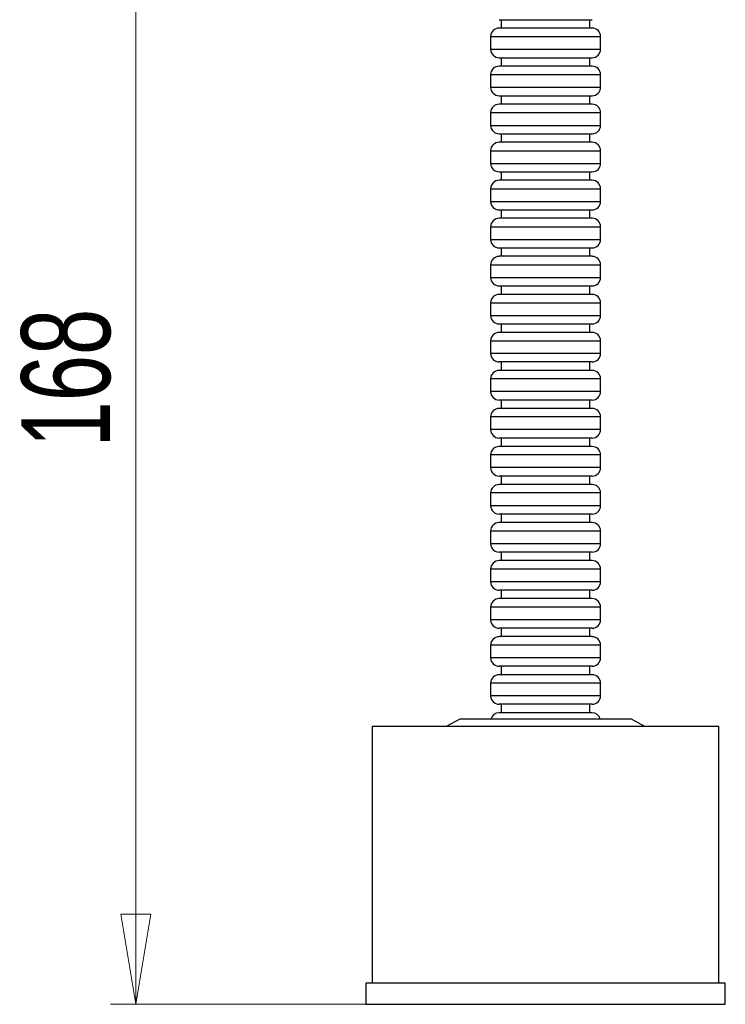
# Model space of a CAD drawing. Header units: millimetres. Extents: x 20 to 203, y 18 to 290.
# Tile 7 of 16: x 128 to 156, y 78 to 117. Entities that reach past the tile are written whole.
import ezdxf

# ---------------------------------------------------------------- set-up
doc = ezdxf.new("R2010")
doc.units = ezdxf.units.MM
doc.styles.add('SLDTEXTSTYLE0', font='TXT', dxfattribs={"width": 0.7})
doc.dimstyles.new('SLDDIMSTYLE0', dxfattribs={"dimtxt": 3.5, "dimasz": 3.556, "dimexe": 0, "dimexo": 0.0625, "dimgap": 0.875, "dimtad": 1, "dimdec": 0, "dimlfac": 3, "dimrnd": 1e-09, "dimzin": 12, "dimdsep": 46, "dimtxsty": 'SLDTEXTSTYLE0', "dimblk1": 'CLOSED', "dimblk2": 'CLOSED', "dimsah": 1, "dimcen": 0.09, "dimadec": 0, "dimazin": 3, "dimtfac": 1, "dimtdec": 0, "dimtofl": 0, "dimtmove": 0, "dimatfit": 3, "dimldrblk": 'CLOSED', "dimfxl": 0, "dimfrac": 2, "dimtolj": 1, "dimtzin": 12, "dimarcsym": 0})

# ---------------------------------------------------------------- blocks, each defined once
blk = doc.blocks.new('_Closed')
at = {"color": 0, "linetype": 'ByBlock', "lineweight": -2}
for p, q in [((-1, 0.166667), (0, 0)), ((-1, 0.166667), (-1, -0.166667)), ((0, 0), (-1, -0.166667)), ((0, 0), (-1, 0))]:
    blk.add_line(p, q, dxfattribs=at)
blk = doc.blocks.new('_D_3')
at = {"color": 7, "linetype": 'Continuous', "lineweight": 0}
for p, q in [((144.913, 134.197), (131.753, 134.197)), ((132.753, 134.197), (132.753, 78.314)), ((146.075, 78.314), (131.753, 78.314))]:
    blk.add_line(p, q, dxfattribs=at)
at = {"color": 7, "linetype": 'Continuous', "lineweight": 18, "xscale": 3.556, "yscale": 3.556}
for p, rotation in [((132.753, 134.197, 0), 89.99999999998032), ((132.753, 78.314, 0), 269.9999999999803)]:
    blk.add_blockref('_Closed', p, dxfattribs=dict(at, rotation=rotation))
at = {"color": 7, "linetype": 'Continuous', "lineweight": 18, "insert": (128.241, 100.277), "char_height": 3.5, "attachment_point": 1, "rotation": 90, "style": 'SLDTEXTSTYLE0'}
blk.add_mtext('168', dxfattribs=at)

msp = doc.modelspace()

# ---------------------------------------------------------------- linework, layer by layer
at = {"color": 7, "linetype": 'Continuous', "lineweight": 25}
for p, q in [((147.158, 117.147), (147.158, 116.814)), ((150.658, 116.814), (150.658, 117.147)), ((146.742, 116.48), (146.742, 115.98)), ((151.075, 115.98), (151.075, 116.48)), ((147.158, 115.647), (147.158, 115.314)), ((150.658, 115.314), (150.658, 115.647)), ((146.742, 114.98), (146.742, 114.48)), ((151.075, 114.48), (151.075, 114.98)), ((147.158, 114.147), (147.158, 113.814)), ((150.658, 113.814), (150.658, 114.147)), ((146.742, 113.48), (146.742, 112.98)), ((151.075, 112.98), (151.075, 113.48)), ((147.158, 112.647), (147.158, 112.314)), ((150.658, 112.314), (150.658, 112.647)), ((146.742, 111.98), (146.742, 111.48)), ((151.075, 111.48), (151.075, 111.98)), ((147.158, 111.147), (147.158, 110.814)), ((150.658, 110.814), (150.658, 111.147)), ((146.742, 110.48), (146.742, 109.98)), ((151.075, 109.98), (151.075, 110.48)), ((147.158, 109.647), (147.158, 109.314)), ((150.658, 109.314), (150.658, 109.647)), ((146.742, 108.98), (146.742, 108.48)), ((151.075, 108.48), (151.075, 108.98)), ((147.158, 108.147), (147.158, 107.814)), ((150.658, 107.814), (150.658, 108.147)), ((146.742, 107.48), (146.742, 106.98)), ((151.075, 106.98), (151.075, 107.48)), ((147.158, 106.647), (147.158, 106.314)), ((150.658, 106.314), (150.658, 106.647)), ((146.742, 105.98), (146.742, 105.48)), ((151.075, 105.48), (151.075, 105.98)), ((147.158, 105.147), (147.158, 104.814)), ((150.658, 104.814), (150.658, 105.147)), ((146.742, 104.48), (146.742, 103.98)), ((151.075, 103.98), (151.075, 104.48)), ((147.158, 103.647), (147.158, 103.314)), ((150.658, 103.314), (150.658, 103.647)), ((146.742, 102.98), (146.742, 102.48)), ((151.075, 102.48), (151.075, 102.98)), ((147.158, 102.147), (147.158, 101.814)), ((150.658, 101.814), (150.658, 102.147)), ((146.742, 101.48), (146.742, 100.98)), ((151.075, 100.98), (151.075, 101.48)), ((147.158, 100.647), (147.158, 100.314)), ((150.658, 100.314), (150.658, 100.647)), ((146.742, 99.98), (146.742, 99.48)), ((151.075, 99.48), (151.075, 99.98)), ((147.158, 99.147), (147.158, 98.814)), ((150.658, 98.814), (150.658, 99.147)), ((146.742, 98.48), (146.742, 97.98)), ((151.075, 97.98), (151.075, 98.48)), ((147.158, 97.647), (147.158, 97.314)), ((150.658, 97.314), (150.658, 97.647)), ((146.742, 96.98), (146.742, 96.48)), ((151.075, 96.48), (151.075, 96.98)), ((147.158, 96.147), (147.158, 95.814)), ((150.658, 95.814), (150.658, 96.147)), ((146.742, 95.48), (146.742, 94.98)), ((151.075, 94.98), (151.075, 95.48)), ((147.158, 94.647), (147.158, 94.314)), ((150.658, 94.314), (150.658, 94.647)), ((146.742, 93.98), (146.742, 93.48)), ((151.075, 93.48), (151.075, 93.98)), ((147.158, 93.147), (147.158, 92.814)), ((150.658, 92.814), (150.658, 93.147)), ((146.742, 92.48), (146.742, 91.98)), ((151.075, 91.98), (151.075, 92.48)), ((147.158, 91.647), (147.158, 91.314)), ((150.658, 91.314), (150.658, 91.647)), ((146.742, 90.98), (146.742, 90.48)), ((151.075, 90.48), (151.075, 90.98)), ((147.158, 90.147), (147.158, 89.814)), ((150.658, 89.814), (150.658, 90.147)), ((145.525, 89.564), (144.992, 89.264)), ((152.292, 89.564), (145.525, 89.564)), ((152.825, 89.264), (152.292, 89.564)), ((142.075, 89.264), (142.075, 79.147)), ((155.742, 89.264), (142.075, 89.264)), ((155.742, 79.147), (155.742, 89.264)), ((141.825, 79.147), (141.825, 78.314)), ((155.992, 79.147), (141.825, 79.147)), ((155.992, 78.314), (155.992, 79.147)), ((141.825, 78.314), (155.992, 78.314))]:
    msp.add_line(p, q, dxfattribs=at)
at = {"color": 8, "linetype": 'Continuous', "lineweight": 25}
for p, q in [((146.742, 116.48), (148.818, 116.48)), ((148.818, 116.48), (151.075, 116.48)), ((146.742, 115.98), (151.075, 115.98)), ((146.742, 114.98), (148.818, 114.98)), ((148.818, 114.98), (151.075, 114.98)), ((146.742, 114.48), (151.075, 114.48)), ((146.742, 113.48), (148.818, 113.48)), ((148.818, 113.48), (151.075, 113.48)), ((146.742, 112.98), (151.075, 112.98)), ((146.742, 111.98), (148.818, 111.98)), ((148.818, 111.98), (151.075, 111.98)), ((146.742, 111.48), (151.075, 111.48)), ((146.742, 110.48), (148.818, 110.48)), ((148.818, 110.48), (151.075, 110.48)), ((146.742, 109.98), (151.075, 109.98)), ((146.742, 108.98), (148.818, 108.98)), ((148.818, 108.98), (151.075, 108.98)), ((146.742, 108.48), (151.075, 108.48)), ((146.742, 107.48), (148.818, 107.48)), ((148.818, 107.48), (151.075, 107.48)), ((146.742, 106.98), (151.075, 106.98)), ((146.742, 105.98), (148.818, 105.98)), ((148.818, 105.98), (151.075, 105.98)), ((146.742, 105.48), (151.075, 105.48)), ((146.742, 104.48), (148.818, 104.48)), ((148.818, 104.48), (151.075, 104.48)), ((149.037, 103.98), (146.742, 103.98)), ((151.075, 103.98), (149.037, 103.98)), ((151.075, 102.98), (146.742, 102.98)), ((149.037, 102.48), (146.742, 102.48)), ((151.075, 102.48), (149.037, 102.48)), ((151.075, 101.48), (146.742, 101.48)), ((149.037, 100.98), (146.742, 100.98)), ((151.075, 100.98), (149.037, 100.98)), ((151.075, 99.98), (146.742, 99.98)), ((149.037, 99.48), (146.742, 99.48)), ((151.075, 99.48), (149.037, 99.48)), ((151.075, 98.48), (146.742, 98.48)), ((149.037, 97.98), (146.742, 97.98)), ((151.075, 97.98), (149.037, 97.98)), ((151.075, 96.98), (146.742, 96.98)), ((149.037, 96.48), (146.742, 96.48)), ((151.075, 96.48), (149.037, 96.48)), ((151.075, 95.48), (146.742, 95.48)), ((149.037, 94.98), (146.742, 94.98)), ((151.075, 94.98), (149.037, 94.98)), ((151.075, 93.98), (146.742, 93.98)), ((149.037, 93.48), (146.742, 93.48)), ((151.075, 93.48), (149.037, 93.48)), ((151.075, 92.48), (146.742, 92.48)), ((151.075, 91.98), (146.742, 91.98)), ((151.075, 90.98), (146.742, 90.98)), ((149.037, 90.48), (146.742, 90.48)), ((151.075, 90.48), (149.037, 90.48))]:
    msp.add_line(p, q, dxfattribs=at)
at = {"color": 7, "linetype": 'Continuous', "lineweight": 25}
for centre, start, end in [((147.075, 116.48), 90, 180), ((150.742, 116.48), 0, 90), ((147.075, 115.98), 180, 270), ((150.742, 115.98), 270, 0), ((147.075, 114.98), 90, 180), ((150.742, 114.98), 0, 90), ((147.075, 114.48), 180, 270), ((150.742, 114.48), 270, 0), ((147.075, 113.48), 90, 180), ((150.742, 113.48), 0, 90), ((147.075, 112.98), 180, 270), ((150.742, 112.98), 270, 0), ((147.075, 111.98), 90, 180), ((150.742, 111.98), 0, 90), ((147.075, 111.48), 180, 270), ((150.742, 111.48), 270, 0), ((147.075, 110.48), 90, 180), ((150.742, 110.48), 0, 90), ((147.075, 109.98), 180, 270), ((150.742, 109.98), 270, 0), ((147.075, 108.98), 90, 180), ((150.742, 108.98), 0, 90), ((147.075, 108.48), 180, 270), ((150.742, 108.48), 270, 0), ((147.075, 107.48), 90, 180), ((150.742, 107.48), 0, 90), ((147.075, 106.98), 180, 270), ((150.742, 106.98), 270, 0), ((147.075, 105.98), 90, 180), ((150.742, 105.98), 0, 90), ((147.075, 105.48), 180, 270), ((150.742, 105.48), 270, 0), ((147.075, 104.48), 90, 180), ((150.742, 104.48), 0, 90), ((147.075, 103.98), 180, 270), ((150.742, 103.98), 270, 0), ((147.075, 102.98), 90, 180), ((150.742, 102.98), 0, 90), ((147.075, 102.48), 180, 270), ((150.742, 102.48), 270, 0), ((147.075, 101.48), 90, 180), ((150.742, 101.48), 0, 90), ((147.075, 100.98), 180, 270), ((150.742, 100.98), 270, 0), ((147.075, 99.98), 90, 180), ((150.742, 99.98), 0, 90), ((147.075, 99.48), 180, 270), ((150.742, 99.48), 270, 0), ((147.075, 98.48), 90, 180), ((150.742, 98.48), 0, 90), ((147.075, 97.98), 180, 270), ((150.742, 97.98), 270, 0), ((147.075, 96.98), 90, 180), ((150.742, 96.98), 0, 90), ((147.075, 96.48), 180, 270), ((150.742, 96.48), 270, 0), ((147.075, 95.48), 90, 180), ((150.742, 95.48), 0, 90), ((147.075, 94.98), 180, 270), ((150.742, 94.98), 270, 0), ((147.075, 93.98), 90, 180), ((150.742, 93.98), 0, 90), ((147.075, 93.48), 180, 270), ((150.742, 93.48), 270, 0), ((147.075, 92.48), 90, 180), ((150.742, 92.48), 0, 90), ((147.075, 91.98), 180, 270), ((150.742, 91.98), 270, 0), ((147.075, 90.98), 90, 180), ((150.742, 90.98), 0, 90), ((147.075, 90.48), 180, 270), ((150.742, 90.48), 270, 0), ((147.075, 89.48), 90, 165.5225), ((150.742, 89.48), 14.4775, 90)]:
    msp.add_arc(centre, 0.333, start, end, dxfattribs=at)
for points, knots in [([(147.075, 117.147), (147.1, 117.147), (147.137, 117.147), (147.366, 117.147), (147.603, 117.147), (147.896, 117.147), (148.323, 117.147), (148.678, 117.147), (148.908, 117.147)], [0, 0, 0, 0, 0.239457, 0.368361, 0.5, 0.631639, 0.760543, 1, 1, 1, 1]), ([(148.908, 117.147), (149.139, 117.147), (149.494, 117.147), (149.921, 117.147), (150.214, 117.147), (150.451, 117.147), (150.68, 117.147), (150.717, 117.147), (150.742, 117.147)], [0, 0, 0, 0, 0.239457, 0.368361, 0.5, 0.631639, 0.760543, 1, 1, 1, 1]), ([(148.908, 116.814), (148.678, 116.814), (148.323, 116.814), (147.896, 116.814), (147.603, 116.814), (147.366, 116.814), (147.137, 116.814), (147.1, 116.814), (147.075, 116.814)], [0, 0, 0, 0, 0.2394568, 0.3683607, 0.5, 0.6316393, 0.7605432, 1, 1, 1, 1]), ([(150.742, 116.814), (150.717, 116.814), (150.68, 116.814), (150.451, 116.814), (150.214, 116.814), (149.921, 116.814), (149.494, 116.814), (149.139, 116.814), (148.908, 116.814)], [0, 0, 0, 0, 0.239457, 0.368361, 0.5, 0.631639, 0.760543, 1, 1, 1, 1]), ([(147.075, 115.647), (147.1, 115.647), (147.137, 115.647), (147.366, 115.647), (147.603, 115.647), (147.896, 115.647), (148.323, 115.647), (148.678, 115.647), (148.908, 115.647)], [0, 0, 0, 0, 0.239457, 0.368361, 0.5, 0.631639, 0.760543, 1, 1, 1, 1]), ([(148.908, 115.647), (149.139, 115.647), (149.494, 115.647), (149.921, 115.647), (150.214, 115.647), (150.451, 115.647), (150.68, 115.647), (150.717, 115.647), (150.742, 115.647)], [0, 0, 0, 0, 0.239457, 0.368361, 0.5, 0.631639, 0.760543, 1, 1, 1, 1]), ([(148.908, 115.314), (148.678, 115.314), (148.323, 115.314), (147.896, 115.314), (147.603, 115.314), (147.366, 115.314), (147.137, 115.314), (147.1, 115.314), (147.075, 115.314)], [0, 0, 0, 0, 0.2394568, 0.3683607, 0.5, 0.6316393, 0.7605432, 1, 1, 1, 1]), ([(150.742, 115.314), (150.717, 115.314), (150.68, 115.314), (150.451, 115.314), (150.214, 115.314), (149.921, 115.314), (149.494, 115.314), (149.139, 115.314), (148.908, 115.314)], [0, 0, 0, 0, 0.239457, 0.368361, 0.5, 0.631639, 0.760543, 1, 1, 1, 1]), ([(147.075, 114.147), (147.1, 114.147), (147.137, 114.147), (147.366, 114.147), (147.603, 114.147), (147.896, 114.147), (148.323, 114.147), (148.678, 114.147), (148.908, 114.147)], [0, 0, 0, 0, 0.239457, 0.368361, 0.5, 0.631639, 0.760543, 1, 1, 1, 1]), ([(148.908, 113.814), (148.678, 113.814), (148.323, 113.814), (147.896, 113.814), (147.603, 113.814), (147.366, 113.814), (147.137, 113.814), (147.1, 113.814), (147.075, 113.814)], [0, 0, 0, 0, 0.2394568, 0.3683607, 0.5, 0.6316393, 0.7605432, 1, 1, 1, 1]), ([(148.908, 114.147), (149.139, 114.147), (149.494, 114.147), (149.921, 114.147), (150.214, 114.147), (150.451, 114.147), (150.68, 114.147), (150.717, 114.147), (150.742, 114.147)], [0, 0, 0, 0, 0.239457, 0.368361, 0.5, 0.631639, 0.760543, 1, 1, 1, 1]), ([(150.742, 113.814), (150.717, 113.814), (150.68, 113.814), (150.451, 113.814), (150.214, 113.814), (149.921, 113.814), (149.494, 113.814), (149.139, 113.814), (148.908, 113.814)], [0, 0, 0, 0, 0.239457, 0.368361, 0.5, 0.631639, 0.760543, 1, 1, 1, 1]), ([(147.075, 112.647), (147.1, 112.647), (147.137, 112.647), (147.366, 112.647), (147.603, 112.647), (147.896, 112.647), (148.323, 112.647), (148.678, 112.647), (148.908, 112.647)], [0, 0, 0, 0, 0.239457, 0.368361, 0.5, 0.631639, 0.760543, 1, 1, 1, 1]), ([(148.908, 112.647), (149.139, 112.647), (149.494, 112.647), (149.921, 112.647), (150.214, 112.647), (150.451, 112.647), (150.68, 112.647), (150.717, 112.647), (150.742, 112.647)], [0, 0, 0, 0, 0.239457, 0.368361, 0.5, 0.631639, 0.760543, 1, 1, 1, 1]), ([(148.908, 112.314), (148.678, 112.314), (148.323, 112.314), (147.896, 112.314), (147.603, 112.314), (147.366, 112.314), (147.137, 112.314), (147.1, 112.314), (147.075, 112.314)], [0, 0, 0, 0, 0.2394568, 0.3683607, 0.5, 0.6316393, 0.7605432, 1, 1, 1, 1]), ([(150.742, 112.314), (150.717, 112.314), (150.68, 112.314), (150.451, 112.314), (150.214, 112.314), (149.921, 112.314), (149.494, 112.314), (149.139, 112.314), (148.908, 112.314)], [0, 0, 0, 0, 0.239457, 0.368361, 0.5, 0.631639, 0.760543, 1, 1, 1, 1]), ([(147.075, 111.147), (147.1, 111.147), (147.137, 111.147), (147.366, 111.147), (147.603, 111.147), (147.896, 111.147), (148.323, 111.147), (148.678, 111.147), (148.908, 111.147)], [0, 0, 0, 0, 0.239457, 0.368361, 0.5, 0.631639, 0.760543, 1, 1, 1, 1]), ([(148.908, 111.147), (149.139, 111.147), (149.494, 111.147), (149.921, 111.147), (150.214, 111.147), (150.451, 111.147), (150.68, 111.147), (150.717, 111.147), (150.742, 111.147)], [0, 0, 0, 0, 0.239457, 0.368361, 0.5, 0.631639, 0.760543, 1, 1, 1, 1]), ([(148.908, 110.814), (148.678, 110.814), (148.323, 110.814), (147.896, 110.814), (147.603, 110.814), (147.366, 110.814), (147.137, 110.814), (147.1, 110.814), (147.075, 110.814)], [0, 0, 0, 0, 0.2394568, 0.3683607, 0.5, 0.6316393, 0.7605432, 1, 1, 1, 1]), ([(150.742, 110.814), (150.717, 110.814), (150.68, 110.814), (150.451, 110.814), (150.214, 110.814), (149.921, 110.814), (149.494, 110.814), (149.139, 110.814), (148.908, 110.814)], [0, 0, 0, 0, 0.239457, 0.368361, 0.5, 0.631639, 0.760543, 1, 1, 1, 1]), ([(147.075, 109.647), (147.1, 109.647), (147.137, 109.647), (147.366, 109.647), (147.603, 109.647), (147.896, 109.647), (148.323, 109.647), (148.678, 109.647), (148.908, 109.647)], [0, 0, 0, 0, 0.239457, 0.368361, 0.5, 0.631639, 0.760543, 1, 1, 1, 1]), ([(148.908, 109.647), (149.139, 109.647), (149.494, 109.647), (149.921, 109.647), (150.214, 109.647), (150.451, 109.647), (150.68, 109.647), (150.717, 109.647), (150.742, 109.647)], [0, 0, 0, 0, 0.239457, 0.368361, 0.5, 0.631639, 0.760543, 1, 1, 1, 1]), ([(148.908, 109.314), (148.678, 109.314), (148.323, 109.314), (147.896, 109.314), (147.603, 109.314), (147.366, 109.314), (147.137, 109.314), (147.1, 109.314), (147.075, 109.314)], [0, 0, 0, 0, 0.2394568, 0.3683607, 0.5, 0.6316393, 0.7605432, 1, 1, 1, 1]), ([(150.742, 109.314), (150.717, 109.314), (150.68, 109.314), (150.451, 109.314), (150.214, 109.314), (149.921, 109.314), (149.494, 109.314), (149.139, 109.314), (148.908, 109.314)], [0, 0, 0, 0, 0.239457, 0.368361, 0.5, 0.631639, 0.760543, 1, 1, 1, 1]), ([(147.075, 108.147), (147.1, 108.147), (147.137, 108.147), (147.366, 108.147), (147.603, 108.147), (147.896, 108.147), (148.323, 108.147), (148.678, 108.147), (148.908, 108.147)], [0, 0, 0, 0, 0.239457, 0.368361, 0.5, 0.631639, 0.760543, 1, 1, 1, 1]), ([(148.908, 108.147), (149.139, 108.147), (149.494, 108.147), (149.921, 108.147), (150.214, 108.147), (150.451, 108.147), (150.68, 108.147), (150.717, 108.147), (150.742, 108.147)], [0, 0, 0, 0, 0.239457, 0.368361, 0.5, 0.631639, 0.760543, 1, 1, 1, 1]), ([(148.908, 107.814), (148.678, 107.814), (148.323, 107.814), (147.896, 107.814), (147.603, 107.814), (147.366, 107.814), (147.137, 107.814), (147.1, 107.814), (147.075, 107.814)], [0, 0, 0, 0, 0.2394568, 0.3683607, 0.5, 0.6316393, 0.7605432, 1, 1, 1, 1]), ([(150.742, 107.814), (150.717, 107.814), (150.68, 107.814), (150.451, 107.814), (150.214, 107.814), (149.921, 107.814), (149.494, 107.814), (149.139, 107.814), (148.908, 107.814)], [0, 0, 0, 0, 0.239457, 0.368361, 0.5, 0.631639, 0.760543, 1, 1, 1, 1]), ([(147.075, 106.647), (147.1, 106.647), (147.137, 106.647), (147.366, 106.647), (147.603, 106.647), (147.896, 106.647), (148.323, 106.647), (148.678, 106.647), (148.908, 106.647)], [0, 0, 0, 0, 0.239457, 0.368361, 0.5, 0.631639, 0.760543, 1, 1, 1, 1]), ([(148.908, 106.647), (149.139, 106.647), (149.494, 106.647), (149.921, 106.647), (150.214, 106.647), (150.451, 106.647), (150.68, 106.647), (150.717, 106.647), (150.742, 106.647)], [0, 0, 0, 0, 0.239457, 0.368361, 0.5, 0.631639, 0.760543, 1, 1, 1, 1]), ([(148.908, 106.314), (148.678, 106.314), (148.323, 106.314), (147.896, 106.314), (147.603, 106.314), (147.366, 106.314), (147.137, 106.314), (147.1, 106.314), (147.075, 106.314)], [0, 0, 0, 0, 0.2394568, 0.3683607, 0.5, 0.6316393, 0.7605432, 1, 1, 1, 1]), ([(150.742, 106.314), (150.717, 106.314), (150.68, 106.314), (150.451, 106.314), (150.214, 106.314), (149.921, 106.314), (149.494, 106.314), (149.139, 106.314), (148.908, 106.314)], [0, 0, 0, 0, 0.239457, 0.368361, 0.5, 0.631639, 0.760543, 1, 1, 1, 1]), ([(147.075, 105.147), (147.1, 105.147), (147.137, 105.147), (147.366, 105.147), (147.603, 105.147), (147.896, 105.147), (148.323, 105.147), (148.678, 105.147), (148.908, 105.147)], [0, 0, 0, 0, 0.239457, 0.368361, 0.5, 0.631639, 0.760543, 1, 1, 1, 1]), ([(148.908, 105.147), (149.139, 105.147), (149.494, 105.147), (149.921, 105.147), (150.214, 105.147), (150.451, 105.147), (150.68, 105.147), (150.717, 105.147), (150.742, 105.147)], [0, 0, 0, 0, 0.239457, 0.368361, 0.5, 0.631639, 0.760543, 1, 1, 1, 1]), ([(148.908, 104.814), (148.678, 104.814), (148.323, 104.814), (147.896, 104.814), (147.603, 104.814), (147.366, 104.814), (147.137, 104.814), (147.1, 104.814), (147.075, 104.814)], [0, 0, 0, 0, 0.2394568, 0.3683607, 0.5, 0.6316393, 0.7605432, 1, 1, 1, 1]), ([(150.742, 104.814), (150.717, 104.814), (150.68, 104.814), (150.451, 104.814), (150.214, 104.814), (149.921, 104.814), (149.494, 104.814), (149.139, 104.814), (148.908, 104.814)], [0, 0, 0, 0, 0.239457, 0.368361, 0.5, 0.631639, 0.760543, 1, 1, 1, 1]), ([(148.908, 103.647), (148.678, 103.647), (148.323, 103.647), (147.896, 103.647), (147.603, 103.647), (147.366, 103.647), (147.137, 103.647), (147.1, 103.647), (147.075, 103.647)], [0, 0, 0, 0, 0.239457, 0.368361, 0.5, 0.631639, 0.760543, 1, 1, 1, 1]), ([(148.908, 103.314), (148.678, 103.314), (148.323, 103.314), (147.896, 103.314), (147.603, 103.314), (147.366, 103.314), (147.137, 103.314), (147.1, 103.314), (147.075, 103.314)], [0, 0, 0, 0, 0.2394568, 0.3683607, 0.5, 0.6316393, 0.7605432, 1, 1, 1, 1]), ([(150.742, 103.647), (150.717, 103.647), (150.68, 103.647), (150.451, 103.647), (150.214, 103.647), (149.921, 103.647), (149.494, 103.647), (149.139, 103.647), (148.908, 103.647)], [0, 0, 0, 0, 0.239457, 0.368361, 0.5, 0.631639, 0.760543, 1, 1, 1, 1]), ([(150.742, 103.314), (150.717, 103.314), (150.68, 103.314), (150.451, 103.314), (150.214, 103.314), (149.921, 103.314), (149.494, 103.314), (149.139, 103.314), (148.908, 103.314)], [0, 0, 0, 0, 0.239457, 0.368361, 0.5, 0.631639, 0.760543, 1, 1, 1, 1]), ([(148.908, 102.147), (148.678, 102.147), (148.323, 102.147), (147.896, 102.147), (147.603, 102.147), (147.366, 102.147), (147.137, 102.147), (147.1, 102.147), (147.075, 102.147)], [0, 0, 0, 0, 0.239457, 0.368361, 0.5, 0.631639, 0.760543, 1, 1, 1, 1]), ([(150.742, 102.147), (150.717, 102.147), (150.68, 102.147), (150.451, 102.147), (150.214, 102.147), (149.921, 102.147), (149.494, 102.147), (149.139, 102.147), (148.908, 102.147)], [0, 0, 0, 0, 0.239457, 0.368361, 0.5, 0.631639, 0.760543, 1, 1, 1, 1]), ([(148.908, 101.814), (148.678, 101.814), (148.323, 101.814), (147.896, 101.814), (147.603, 101.814), (147.366, 101.814), (147.137, 101.814), (147.1, 101.814), (147.075, 101.814)], [0, 0, 0, 0, 0.2394568, 0.3683607, 0.5, 0.6316393, 0.7605432, 1, 1, 1, 1]), ([(150.742, 101.814), (150.717, 101.814), (150.68, 101.814), (150.451, 101.814), (150.214, 101.814), (149.921, 101.814), (149.494, 101.814), (149.139, 101.814), (148.908, 101.814)], [0, 0, 0, 0, 0.239457, 0.368361, 0.5, 0.631639, 0.760543, 1, 1, 1, 1]), ([(148.908, 100.647), (148.678, 100.647), (148.323, 100.647), (147.896, 100.647), (147.603, 100.647), (147.366, 100.647), (147.137, 100.647), (147.1, 100.647), (147.075, 100.647)], [0, 0, 0, 0, 0.239457, 0.368361, 0.5, 0.631639, 0.760543, 1, 1, 1, 1]), ([(150.742, 100.647), (150.717, 100.647), (150.68, 100.647), (150.451, 100.647), (150.214, 100.647), (149.921, 100.647), (149.494, 100.647), (149.139, 100.647), (148.908, 100.647)], [0, 0, 0, 0, 0.239457, 0.368361, 0.5, 0.631639, 0.760543, 1, 1, 1, 1]), ([(148.908, 100.314), (148.678, 100.314), (148.323, 100.314), (147.896, 100.314), (147.603, 100.314), (147.366, 100.314), (147.137, 100.314), (147.1, 100.314), (147.075, 100.314)], [0, 0, 0, 0, 0.2394568, 0.3683607, 0.5, 0.6316393, 0.7605432, 1, 1, 1, 1]), ([(150.742, 100.314), (150.717, 100.314), (150.68, 100.314), (150.451, 100.314), (150.214, 100.314), (149.921, 100.314), (149.494, 100.314), (149.139, 100.314), (148.908, 100.314)], [0, 0, 0, 0, 0.239457, 0.368361, 0.5, 0.631639, 0.760543, 1, 1, 1, 1]), ([(148.908, 99.147), (148.678, 99.147), (148.323, 99.147), (147.896, 99.147), (147.603, 99.147), (147.366, 99.147), (147.137, 99.147), (147.1, 99.147), (147.075, 99.147)], [0, 0, 0, 0, 0.239457, 0.368361, 0.5, 0.631639, 0.760543, 1, 1, 1, 1]), ([(150.742, 99.147), (150.717, 99.147), (150.68, 99.147), (150.451, 99.147), (150.214, 99.147), (149.921, 99.147), (149.494, 99.147), (149.139, 99.147), (148.908, 99.147)], [0, 0, 0, 0, 0.239457, 0.368361, 0.5, 0.631639, 0.760543, 1, 1, 1, 1]), ([(148.908, 98.814), (148.678, 98.814), (148.323, 98.814), (147.896, 98.814), (147.603, 98.814), (147.366, 98.814), (147.137, 98.814), (147.1, 98.814), (147.075, 98.814)], [0, 0, 0, 0, 0.2394568, 0.3683607, 0.5, 0.6316393, 0.7605432, 1, 1, 1, 1]), ([(150.742, 98.814), (150.717, 98.814), (150.68, 98.814), (150.451, 98.814), (150.214, 98.814), (149.921, 98.814), (149.494, 98.814), (149.139, 98.814), (148.908, 98.814)], [0, 0, 0, 0, 0.239457, 0.368361, 0.5, 0.631639, 0.760543, 1, 1, 1, 1]), ([(148.908, 97.647), (148.678, 97.647), (148.323, 97.647), (147.896, 97.647), (147.603, 97.647), (147.366, 97.647), (147.137, 97.647), (147.1, 97.647), (147.075, 97.647)], [0, 0, 0, 0, 0.239457, 0.368361, 0.5, 0.631639, 0.760543, 1, 1, 1, 1]), ([(150.742, 97.647), (150.717, 97.647), (150.68, 97.647), (150.451, 97.647), (150.214, 97.647), (149.921, 97.647), (149.494, 97.647), (149.139, 97.647), (148.908, 97.647)], [0, 0, 0, 0, 0.239457, 0.368361, 0.5, 0.631639, 0.760543, 1, 1, 1, 1]), ([(148.908, 97.314), (148.678, 97.314), (148.323, 97.314), (147.896, 97.314), (147.603, 97.314), (147.366, 97.314), (147.137, 97.314), (147.1, 97.314), (147.075, 97.314)], [0, 0, 0, 0, 0.2394568, 0.3683607, 0.5, 0.6316393, 0.7605432, 1, 1, 1, 1]), ([(150.742, 97.314), (150.717, 97.314), (150.68, 97.314), (150.451, 97.314), (150.214, 97.314), (149.921, 97.314), (149.494, 97.314), (149.139, 97.314), (148.908, 97.314)], [0, 0, 0, 0, 0.239457, 0.368361, 0.5, 0.631639, 0.760543, 1, 1, 1, 1]), ([(148.908, 96.147), (148.678, 96.147), (148.323, 96.147), (147.896, 96.147), (147.603, 96.147), (147.366, 96.147), (147.137, 96.147), (147.1, 96.147), (147.075, 96.147)], [0, 0, 0, 0, 0.239457, 0.368361, 0.5, 0.631639, 0.760543, 1, 1, 1, 1]), ([(150.742, 96.147), (150.717, 96.147), (150.68, 96.147), (150.451, 96.147), (150.214, 96.147), (149.921, 96.147), (149.494, 96.147), (149.139, 96.147), (148.908, 96.147)], [0, 0, 0, 0, 0.239457, 0.368361, 0.5, 0.631639, 0.760543, 1, 1, 1, 1]), ([(148.908, 95.814), (148.678, 95.814), (148.323, 95.814), (147.896, 95.814), (147.603, 95.814), (147.366, 95.814), (147.137, 95.814), (147.1, 95.814), (147.075, 95.814)], [0, 0, 0, 0, 0.2394568, 0.3683607, 0.5, 0.6316393, 0.7605432, 1, 1, 1, 1]), ([(150.742, 95.814), (150.717, 95.814), (150.68, 95.814), (150.451, 95.814), (150.214, 95.814), (149.921, 95.814), (149.494, 95.814), (149.139, 95.814), (148.908, 95.814)], [0, 0, 0, 0, 0.239457, 0.368361, 0.5, 0.631639, 0.760543, 1, 1, 1, 1]), ([(148.908, 94.647), (148.678, 94.647), (148.323, 94.647), (147.896, 94.647), (147.603, 94.647), (147.366, 94.647), (147.137, 94.647), (147.1, 94.647), (147.075, 94.647)], [0, 0, 0, 0, 0.239457, 0.368361, 0.5, 0.631639, 0.760543, 1, 1, 1, 1]), ([(150.742, 94.647), (150.717, 94.647), (150.68, 94.647), (150.451, 94.647), (150.214, 94.647), (149.921, 94.647), (149.494, 94.647), (149.139, 94.647), (148.908, 94.647)], [0, 0, 0, 0, 0.239457, 0.368361, 0.5, 0.631639, 0.760543, 1, 1, 1, 1]), ([(148.908, 94.314), (148.678, 94.314), (148.323, 94.314), (147.896, 94.314), (147.603, 94.314), (147.366, 94.314), (147.137, 94.314), (147.1, 94.314), (147.075, 94.314)], [0, 0, 0, 0, 0.2394568, 0.3683607, 0.5, 0.6316393, 0.7605432, 1, 1, 1, 1]), ([(150.742, 94.314), (150.717, 94.314), (150.68, 94.314), (150.451, 94.314), (150.214, 94.314), (149.921, 94.314), (149.494, 94.314), (149.139, 94.314), (148.908, 94.314)], [0, 0, 0, 0, 0.239457, 0.368361, 0.5, 0.631639, 0.760543, 1, 1, 1, 1]), ([(148.908, 93.147), (148.678, 93.147), (148.323, 93.147), (147.896, 93.147), (147.603, 93.147), (147.366, 93.147), (147.137, 93.147), (147.1, 93.147), (147.075, 93.147)], [0, 0, 0, 0, 0.239457, 0.368361, 0.5, 0.631639, 0.760543, 1, 1, 1, 1]), ([(148.908, 92.814), (148.678, 92.814), (148.323, 92.814), (147.896, 92.814), (147.603, 92.814), (147.366, 92.814), (147.137, 92.814), (147.1, 92.814), (147.075, 92.814)], [0, 0, 0, 0, 0.2394568, 0.3683607, 0.5, 0.6316393, 0.7605432, 1, 1, 1, 1]), ([(150.742, 93.147), (150.717, 93.147), (150.68, 93.147), (150.451, 93.147), (150.214, 93.147), (149.921, 93.147), (149.494, 93.147), (149.139, 93.147), (148.908, 93.147)], [0, 0, 0, 0, 0.239457, 0.368361, 0.5, 0.631639, 0.760543, 1, 1, 1, 1]), ([(150.742, 92.814), (150.717, 92.814), (150.68, 92.814), (150.451, 92.814), (150.214, 92.814), (149.921, 92.814), (149.494, 92.814), (149.139, 92.814), (148.908, 92.814)], [0, 0, 0, 0, 0.239457, 0.368361, 0.5, 0.631639, 0.760543, 1, 1, 1, 1]), ([(148.908, 91.647), (148.678, 91.647), (148.323, 91.647), (147.896, 91.647), (147.603, 91.647), (147.366, 91.647), (147.137, 91.647), (147.1, 91.647), (147.075, 91.647)], [0, 0, 0, 0, 0.239457, 0.368361, 0.5, 0.631639, 0.760543, 1, 1, 1, 1]), ([(150.742, 91.647), (150.717, 91.647), (150.68, 91.647), (150.451, 91.647), (150.214, 91.647), (149.921, 91.647), (149.494, 91.647), (149.139, 91.647), (148.908, 91.647)], [0, 0, 0, 0, 0.239457, 0.368361, 0.5, 0.631639, 0.760543, 1, 1, 1, 1]), ([(148.908, 91.314), (148.678, 91.314), (148.323, 91.314), (147.896, 91.314), (147.603, 91.314), (147.366, 91.314), (147.137, 91.314), (147.1, 91.314), (147.075, 91.314)], [0, 0, 0, 0, 0.2394568, 0.3683607, 0.5, 0.6316393, 0.7605432, 1, 1, 1, 1]), ([(150.742, 91.314), (150.717, 91.314), (150.68, 91.314), (150.451, 91.314), (150.214, 91.314), (149.921, 91.314), (149.494, 91.314), (149.139, 91.314), (148.908, 91.314)], [0, 0, 0, 0, 0.239457, 0.368361, 0.5, 0.631639, 0.760543, 1, 1, 1, 1]), ([(148.908, 90.147), (148.678, 90.147), (148.323, 90.147), (147.896, 90.147), (147.603, 90.147), (147.366, 90.147), (147.137, 90.147), (147.1, 90.147), (147.075, 90.147)], [0, 0, 0, 0, 0.239457, 0.368361, 0.5, 0.631639, 0.760543, 1, 1, 1, 1]), ([(150.742, 90.147), (150.717, 90.147), (150.68, 90.147), (150.451, 90.147), (150.214, 90.147), (149.921, 90.147), (149.494, 90.147), (149.139, 90.147), (148.908, 90.147)], [0, 0, 0, 0, 0.239457, 0.368361, 0.5, 0.631639, 0.760543, 1, 1, 1, 1]), ([(148.908, 89.814), (148.678, 89.814), (148.323, 89.814), (147.896, 89.814), (147.603, 89.814), (147.366, 89.814), (147.137, 89.814), (147.1, 89.814), (147.075, 89.814)], [0, 0, 0, 0, 0.2394568, 0.3683607, 0.5, 0.6316393, 0.7605432, 1, 1, 1, 1]), ([(150.742, 89.814), (150.717, 89.814), (150.68, 89.814), (150.451, 89.814), (150.214, 89.814), (149.921, 89.814), (149.494, 89.814), (149.139, 89.814), (148.908, 89.814)], [0, 0, 0, 0, 0.239457, 0.368361, 0.5, 0.631639, 0.760543, 1, 1, 1, 1])]:
    msp.add_open_spline(points, degree=3, knots=knots, dxfattribs=at)

# ---------------------------------------------------------------- dimensions: what is measured, and where the dimension line sits
at = {"color": 7, "linetype": 'Continuous', "lineweight": 18}
dim = msp.add_linear_dim(base=(132.753, 78.314), p1=(145.913, 134.197), p2=(147.075, 78.314), angle=90, dimstyle='SLDDIMSTYLE0', dxfattribs=at)
dim.commit()
dim.dimension.update_dxf_attribs({"geometry": '_D_3', "text_midpoint": (132.753, 103.559), "dimtype": 160})

doc.saveas('drawing.dxf')
